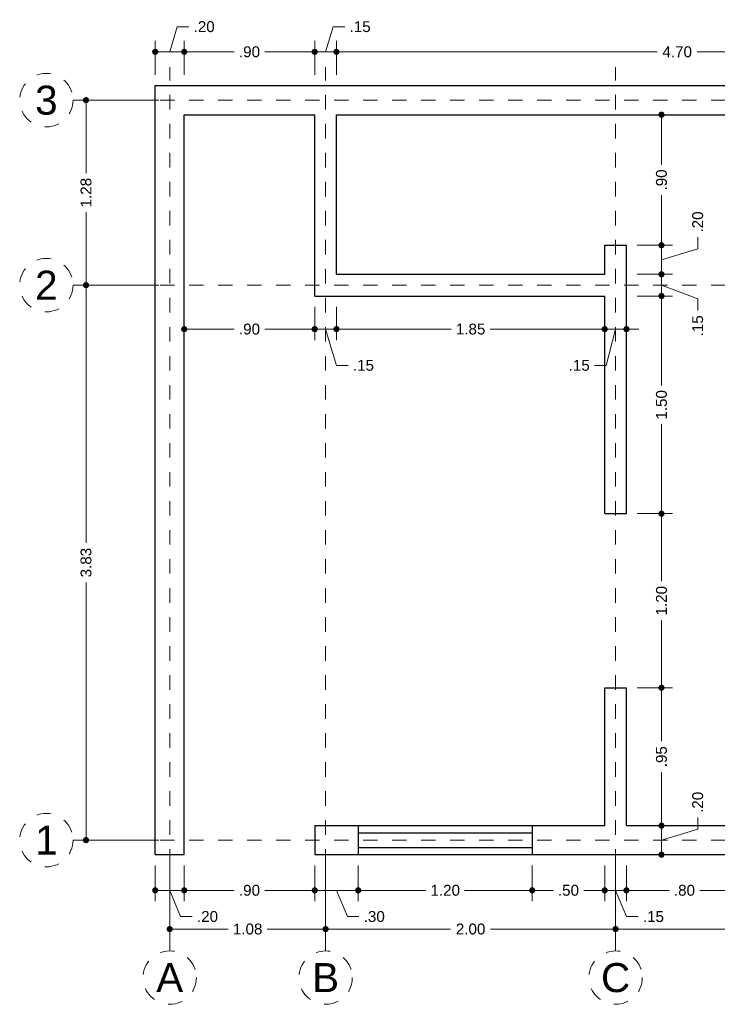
# Model space of a CAD drawing. Header units: millimetres. Extents: x 2563.34 to 2572.05, y 879.13 to 885.92.
# Tile 1 of 2: x 2563.34 to 2568.15, y 879.13 to 885.92. Entities that reach past the tile are written whole.
import ezdxf
from ezdxf.enums import TextEntityAlignment as Align

# ---------------------------------------------------------------- set-up
doc = ezdxf.new("R2010")
doc.units = ezdxf.units.MM
doc.header["$LTSCALE"] = 0.001
doc.linetypes.add('CENTER2', pattern=[28.575, 19.05, -3.175, 3.175, -3.175])
for name, color, linetype, lineweight in [('Cotas', 7, 'Continuous', 18), ('Ejes', 7, 'CENTER2', 5), ('Muros', 7, 'Continuous', 30), ('Ventanas', 7, 'Continuous', 25)]:
    doc.layers.add(name, color=color, linetype=linetype, lineweight=lineweight)
doc.layers.add('Viewports', color=7, linetype='Continuous', lineweight=18, plot=False)
doc.styles.get("Standard").update_dxf_attribs({"font": 'arial.ttf'})
doc.dimstyles.new('1-50', dxfattribs={"dimscale": 50, "dimtxt": 0.0015, "dimasz": 0.00085, "dimexe": 0.0015, "dimexo": 0.0015, "dimgap": 0.0008, "dimtad": 0, "dimzin": 4, "dimdsep": 46, "dimtxsty": 'Standard', "dimblk": 'DOT', "dimcen": 0.09, "dimclrd": 256, "dimclre": 256, "dimclrt": 256, "dimadec": 0, "dimazin": 0, "dimtfac": 1, "dimtmove": 1, "dimatfit": 2, "dimfxl": 0.0015, "dimtfill": 1, "dimtolj": 1, "dimtzin": 4, "dimlwd": -1, "dimlwe": -1, "dimarcsym": 0})

# ---------------------------------------------------------------- blocks, each defined once
blk = doc.blocks.new('_DOT')
at = {"color": 0, "linetype": 'ByBlock'}
blk.add_line((-0.5, 0), (-1, 0), dxfattribs=at)
at = {"color": 0, "linetype": 'ByBlock', "const_width": 0.5}
blk.add_lwpolyline([(-0.25, 0, 1), (0.25, 0, 1)], format="xyb", close=True, dxfattribs=at)
blk = doc.blocks.new('*D45')
at = {"layer": 'Cotas', "transparency": 16777216}
for p, q in [((2564.3779, 880.1894), (2564.3779, 879.5762)), ((2565.4529, 880.1894), (2565.4529, 879.5762)), ((2564.4204, 879.6512), (2564.7815, 879.6512)), ((2565.4104, 879.6512), (2565.0494, 879.6512))]:
    blk.add_line(p, q, dxfattribs=at)
at = {"layer": 'Defpoints', "color": 0, "transparency": 16777216}
for p in [(2564.3779, 880.2644), (2565.4529, 880.2644), (2565.4529, 879.6512)]:
    blk.add_point(p, dxfattribs=at)
at = {"layer": 'Cotas', "transparency": 16777216, "xscale": 0.0425, "yscale": 0.0425, "zscale": 0.0425, "rotation": 180}
blk.add_blockref('_DOT', (2564.3779, 879.6512), dxfattribs=at)
at = {"layer": 'Cotas', "transparency": 16777216, "xscale": 0.0425, "yscale": 0.0425, "zscale": 0.0425}
blk.add_blockref('_DOT', (2565.4529, 879.6512), dxfattribs=at)
at = {"layer": 'Cotas', "transparency": 16777216, "insert": (2564.9154, 879.6512), "char_height": 0.075, "attachment_point": 5, "bg_fill": 3, "box_fill_scale": 1.1, "bg_fill_color": 256, "bg_fill_true_color": 13158600, "bg_fill_transparency": 0}
blk.add_mtext('\\A1;1.08', dxfattribs=at)
blk = doc.blocks.new('*D46')
at = {"layer": 'Cotas', "transparency": 16777216}
for p, q in [((2565.4529, 880.1894), (2565.4529, 879.5762)), ((2567.4529, 880.1894), (2567.4529, 879.5762)), ((2565.4954, 879.6512), (2566.315, 879.6512)), ((2567.4104, 879.6512), (2566.5908, 879.6512))]:
    blk.add_line(p, q, dxfattribs=at)
at = {"layer": 'Defpoints', "color": 0, "transparency": 16777216}
for p in [(2565.4529, 880.2644), (2567.4529, 880.2644), (2567.4529, 879.6512)]:
    blk.add_point(p, dxfattribs=at)
at = {"layer": 'Cotas', "transparency": 16777216, "xscale": 0.0425, "yscale": 0.0425, "zscale": 0.0425, "rotation": 180}
blk.add_blockref('_DOT', (2565.4529, 879.6512), dxfattribs=at)
at = {"layer": 'Cotas', "transparency": 16777216, "xscale": 0.0425, "yscale": 0.0425, "zscale": 0.0425}
blk.add_blockref('_DOT', (2567.4529, 879.6512), dxfattribs=at)
at = {"layer": 'Cotas', "transparency": 16777216, "insert": (2566.4529, 879.6512), "char_height": 0.075, "attachment_point": 5, "bg_fill": 3, "box_fill_scale": 1.1, "bg_fill_color": 256, "bg_fill_true_color": 13158600, "bg_fill_transparency": 0}
blk.add_mtext('\\A1;2.00', dxfattribs=at)
blk = doc.blocks.new('*D47')
at = {"layer": 'Cotas', "transparency": 16777216}
for p, q in [((2567.4529, 880.1894), (2567.4529, 879.5762)), ((2570.3279, 880.1894), (2570.3279, 879.5762)), ((2567.4954, 879.6512), (2568.7523, 879.6512)), ((2570.2854, 879.6512), (2569.0285, 879.6512))]:
    blk.add_line(p, q, dxfattribs=at)
at = {"layer": 'Defpoints', "color": 0, "transparency": 16777216}
for p in [(2567.4529, 880.2644), (2570.3279, 880.2644), (2570.3279, 879.6512)]:
    blk.add_point(p, dxfattribs=at)
at = {"layer": 'Cotas', "transparency": 16777216, "xscale": 0.0425, "yscale": 0.0425, "zscale": 0.0425, "rotation": 180}
blk.add_blockref('_DOT', (2567.4529, 879.6512), dxfattribs=at)
at = {"layer": 'Cotas', "transparency": 16777216, "xscale": 0.0425, "yscale": 0.0425, "zscale": 0.0425}
blk.add_blockref('_DOT', (2570.3279, 879.6512), dxfattribs=at)
at = {"layer": 'Cotas', "transparency": 16777216, "insert": (2568.8904, 879.6512), "char_height": 0.075, "attachment_point": 5, "bg_fill": 3, "box_fill_scale": 1.1, "bg_fill_color": 256, "bg_fill_true_color": 13158600, "bg_fill_transparency": 0}
blk.add_mtext('\\A1;2.88', dxfattribs=at)
blk = doc.blocks.new('*D48')
at = {"layer": 'Cotas', "transparency": 16777216}
for p, q in [((2564.3029, 884.0894), (2563.7258, 884.0894)), ((2563.8008, 884.0469), (2563.8008, 882.3143)), ((2563.8008, 880.3069), (2563.8008, 882.0395)), ((2564.3029, 880.2644), (2563.7258, 880.2644))]:
    blk.add_line(p, q, dxfattribs=at)
at = {"layer": 'Defpoints', "color": 0, "transparency": 16777216}
for p in [(2563.8008, 884.0894), (2564.3779, 884.0894), (2564.3779, 880.2644)]:
    blk.add_point(p, dxfattribs=at)
at = {"layer": 'Cotas', "transparency": 16777216, "xscale": 0.0425, "yscale": 0.0425, "zscale": 0.0425}
for p, rotation in [((2563.8008, 884.0894), 90), ((2563.8008, 880.2644), 270)]:
    blk.add_blockref('_DOT', p, dxfattribs=dict(at, rotation=rotation))
at = {"layer": 'Cotas', "transparency": 16777216, "insert": (2563.8008, 882.1769), "char_height": 0.075, "attachment_point": 5, "rotation": 90, "bg_fill": 3, "box_fill_scale": 1.1, "bg_fill_color": 256, "bg_fill_true_color": 13158600, "bg_fill_transparency": 0}
blk.add_mtext('\\A1;3.83', dxfattribs=at)
blk = doc.blocks.new('*D49')
at = {"layer": 'Cotas', "transparency": 16777216}
for p, q in [((2564.3029, 885.3644), (2563.7258, 885.3644)), ((2563.8008, 885.3219), (2563.8008, 884.8609)), ((2563.8008, 884.1319), (2563.8008, 884.593)), ((2564.3029, 884.0894), (2563.7258, 884.0894))]:
    blk.add_line(p, q, dxfattribs=at)
at = {"layer": 'Defpoints', "color": 0, "transparency": 16777216}
for p in [(2563.8008, 885.3644), (2564.3779, 885.3644), (2564.3779, 884.0894)]:
    blk.add_point(p, dxfattribs=at)
at = {"layer": 'Cotas', "transparency": 16777216, "xscale": 0.0425, "yscale": 0.0425, "zscale": 0.0425}
for p, rotation in [((2563.8008, 885.3644), 90), ((2563.8008, 884.0894), 270)]:
    blk.add_blockref('_DOT', p, dxfattribs=dict(at, rotation=rotation))
at = {"layer": 'Cotas', "transparency": 16777216, "insert": (2563.8008, 884.7269), "char_height": 0.075, "attachment_point": 5, "rotation": 90, "bg_fill": 3, "box_fill_scale": 1.1, "bg_fill_color": 256, "bg_fill_true_color": 13158600, "bg_fill_transparency": 0}
blk.add_mtext('\\A1;1.28', dxfattribs=at)
blk = doc.blocks.new('*D51')
at = {"layer": 'Cotas', "transparency": 16777216}
for p, q in [((2564.2779, 880.0894), (2564.2779, 879.8432)), ((2564.4779, 880.0894), (2564.4779, 879.8432)), ((2564.3204, 879.9182), (2564.4354, 879.9182)), ((2564.3779, 879.9182), (2564.4529, 879.7374)), ((2564.4529, 879.7374), (2564.5329, 879.7374))]:
    blk.add_line(p, q, dxfattribs=at)
at = {"layer": 'Defpoints', "color": 0, "transparency": 16777216}
for p in [(2564.2779, 880.1644), (2564.4779, 880.1644), (2564.4779, 879.9182)]:
    blk.add_point(p, dxfattribs=at)
at = {"layer": 'Cotas', "transparency": 16777216, "xscale": 0.0425, "yscale": 0.0425, "zscale": 0.0425, "rotation": 180}
blk.add_blockref('_DOT', (2564.2779, 879.9182), dxfattribs=at)
at = {"layer": 'Cotas', "transparency": 16777216, "xscale": 0.0425, "yscale": 0.0425, "zscale": 0.0425}
blk.add_blockref('_DOT', (2564.4779, 879.9182), dxfattribs=at)
at = {"layer": 'Cotas', "transparency": 16777216, "insert": (2564.6384, 879.7374), "char_height": 0.075, "attachment_point": 5, "bg_fill": 3, "box_fill_scale": 1.1, "bg_fill_color": 256, "bg_fill_true_color": 13158600, "bg_fill_transparency": 0}
blk.add_mtext('\\A1;.20', dxfattribs=at)
blk = doc.blocks.new('*D52')
at = {"layer": 'Cotas', "transparency": 16777216}
for p, q in [((2564.4779, 880.0894), (2564.4779, 879.8432)), ((2565.3779, 880.0894), (2565.3779, 879.8432)), ((2564.5204, 879.9182), (2564.8223, 879.9182)), ((2565.3354, 879.9182), (2565.0335, 879.9182))]:
    blk.add_line(p, q, dxfattribs=at)
at = {"layer": 'Defpoints', "color": 0, "transparency": 16777216}
for p in [(2564.4779, 880.1644), (2565.3779, 880.1644), (2565.3779, 879.9182)]:
    blk.add_point(p, dxfattribs=at)
at = {"layer": 'Cotas', "transparency": 16777216, "xscale": 0.0425, "yscale": 0.0425, "zscale": 0.0425, "rotation": 180}
blk.add_blockref('_DOT', (2564.4779, 879.9182), dxfattribs=at)
at = {"layer": 'Cotas', "transparency": 16777216, "xscale": 0.0425, "yscale": 0.0425, "zscale": 0.0425}
blk.add_blockref('_DOT', (2565.3779, 879.9182), dxfattribs=at)
at = {"layer": 'Cotas', "transparency": 16777216, "insert": (2564.9279, 879.9182), "char_height": 0.075, "attachment_point": 5, "bg_fill": 3, "box_fill_scale": 1.1, "bg_fill_color": 256, "bg_fill_true_color": 13158600, "bg_fill_transparency": 0}
blk.add_mtext('\\A1;.90', dxfattribs=at)
blk = doc.blocks.new('*D53')
at = {"layer": 'Cotas', "transparency": 16777216}
for p, q in [((2565.3779, 880.0894), (2565.3779, 879.8432)), ((2565.6779, 880.0894), (2565.6779, 879.8432)), ((2565.4204, 879.9182), (2565.6354, 879.9182)), ((2565.5279, 879.9182), (2565.6029, 879.7374)), ((2565.6029, 879.7374), (2565.6829, 879.7374))]:
    blk.add_line(p, q, dxfattribs=at)
at = {"layer": 'Defpoints', "color": 0, "transparency": 16777216}
for p in [(2565.3779, 880.1644), (2565.6779, 880.1644), (2565.6779, 879.9182)]:
    blk.add_point(p, dxfattribs=at)
at = {"layer": 'Cotas', "transparency": 16777216, "xscale": 0.0425, "yscale": 0.0425, "zscale": 0.0425, "rotation": 180}
blk.add_blockref('_DOT', (2565.3779, 879.9182), dxfattribs=at)
at = {"layer": 'Cotas', "transparency": 16777216, "xscale": 0.0425, "yscale": 0.0425, "zscale": 0.0425}
blk.add_blockref('_DOT', (2565.6779, 879.9182), dxfattribs=at)
at = {"layer": 'Cotas', "transparency": 16777216, "insert": (2565.7885, 879.7374), "char_height": 0.075, "attachment_point": 5, "bg_fill": 3, "box_fill_scale": 1.1, "bg_fill_color": 256, "bg_fill_true_color": 13158600, "bg_fill_transparency": 0}
blk.add_mtext('\\A1;.30', dxfattribs=at)
blk = doc.blocks.new('*D54')
at = {"layer": 'Cotas', "transparency": 16777216}
for p, q in [((2565.6779, 880.0894), (2565.6779, 879.8432)), ((2566.8779, 880.0894), (2566.8779, 879.8432)), ((2565.7204, 879.9182), (2566.1442, 879.9182)), ((2566.8354, 879.9182), (2566.4117, 879.9182))]:
    blk.add_line(p, q, dxfattribs=at)
at = {"layer": 'Defpoints', "color": 0, "transparency": 16777216}
for p in [(2565.6779, 880.1644), (2566.8779, 880.1644), (2566.8779, 879.9182)]:
    blk.add_point(p, dxfattribs=at)
at = {"layer": 'Cotas', "transparency": 16777216, "xscale": 0.0425, "yscale": 0.0425, "zscale": 0.0425, "rotation": 180}
blk.add_blockref('_DOT', (2565.6779, 879.9182), dxfattribs=at)
at = {"layer": 'Cotas', "transparency": 16777216, "xscale": 0.0425, "yscale": 0.0425, "zscale": 0.0425}
blk.add_blockref('_DOT', (2566.8779, 879.9182), dxfattribs=at)
at = {"layer": 'Cotas', "transparency": 16777216, "insert": (2566.2779, 879.9182), "char_height": 0.075, "attachment_point": 5, "bg_fill": 3, "box_fill_scale": 1.1, "bg_fill_color": 256, "bg_fill_true_color": 13158600, "bg_fill_transparency": 0}
blk.add_mtext('\\A1;1.20', dxfattribs=at)
blk = doc.blocks.new('*D55')
at = {"layer": 'Cotas', "transparency": 16777216}
for p, q in [((2566.8779, 880.0894), (2566.8779, 879.8432)), ((2567.3779, 880.0894), (2567.3779, 879.8432)), ((2566.9204, 879.9182), (2567.0223, 879.9182)), ((2567.3354, 879.9182), (2567.2335, 879.9182))]:
    blk.add_line(p, q, dxfattribs=at)
at = {"layer": 'Defpoints', "color": 0, "transparency": 16777216}
for p in [(2566.8779, 880.1644), (2567.3779, 880.1644), (2567.3779, 879.9182)]:
    blk.add_point(p, dxfattribs=at)
at = {"layer": 'Cotas', "transparency": 16777216, "xscale": 0.0425, "yscale": 0.0425, "zscale": 0.0425, "rotation": 180}
blk.add_blockref('_DOT', (2566.8779, 879.9182), dxfattribs=at)
at = {"layer": 'Cotas', "transparency": 16777216, "xscale": 0.0425, "yscale": 0.0425, "zscale": 0.0425}
blk.add_blockref('_DOT', (2567.3779, 879.9182), dxfattribs=at)
at = {"layer": 'Cotas', "transparency": 16777216, "insert": (2567.1279, 879.9182), "char_height": 0.075, "attachment_point": 5, "bg_fill": 3, "box_fill_scale": 1.1, "bg_fill_color": 256, "bg_fill_true_color": 13158600, "bg_fill_transparency": 0}
blk.add_mtext('\\A1;.50', dxfattribs=at)
blk = doc.blocks.new('*D56')
at = {"layer": 'Cotas', "transparency": 16777216}
for p, q in [((2567.3779, 880.0894), (2567.3779, 879.8432)), ((2567.5279, 880.0894), (2567.5279, 879.8432)), ((2567.3354, 879.9182), (2567.2929, 879.9182)), ((2567.3779, 879.9182), (2567.5279, 879.9182)), ((2567.3779, 879.9182), (2567.5279, 879.9182)), ((2567.4529, 879.9182), (2567.5279, 879.7374)), ((2567.5704, 879.9182), (2567.6129, 879.9182)), ((2567.5279, 879.7374), (2567.6079, 879.7374))]:
    blk.add_line(p, q, dxfattribs=at)
at = {"layer": 'Defpoints', "color": 0, "transparency": 16777216}
for p in [(2567.3779, 880.1644), (2567.5279, 880.1644), (2567.5279, 879.9182)]:
    blk.add_point(p, dxfattribs=at)
at = {"layer": 'Cotas', "transparency": 16777216, "xscale": 0.0425, "yscale": 0.0425, "zscale": 0.0425}
blk.add_blockref('_DOT', (2567.3779, 879.9182), dxfattribs=at)
at = {"layer": 'Cotas', "transparency": 16777216, "xscale": 0.0425, "yscale": 0.0425, "zscale": 0.0425, "rotation": 180}
blk.add_blockref('_DOT', (2567.5279, 879.9182), dxfattribs=at)
at = {"layer": 'Cotas', "transparency": 16777216, "insert": (2567.7138, 879.7374), "char_height": 0.075, "attachment_point": 5, "bg_fill": 3, "box_fill_scale": 1.1, "bg_fill_color": 256, "bg_fill_true_color": 13158600, "bg_fill_transparency": 0}
blk.add_mtext('\\A1;.15', dxfattribs=at)
blk = doc.blocks.new('*D57')
at = {"layer": 'Cotas', "transparency": 16777216}
for p, q in [((2567.5279, 880.0894), (2567.5279, 879.8432)), ((2568.3279, 880.0894), (2568.3279, 879.8432)), ((2567.5704, 879.9182), (2567.8223, 879.9182)), ((2568.2854, 879.9182), (2568.0335, 879.9182))]:
    blk.add_line(p, q, dxfattribs=at)
at = {"layer": 'Defpoints', "color": 0, "transparency": 16777216}
for p in [(2567.5279, 880.1644), (2568.3279, 880.1644), (2568.3279, 879.9182)]:
    blk.add_point(p, dxfattribs=at)
at = {"layer": 'Cotas', "transparency": 16777216, "xscale": 0.0425, "yscale": 0.0425, "zscale": 0.0425, "rotation": 180}
blk.add_blockref('_DOT', (2567.5279, 879.9182), dxfattribs=at)
at = {"layer": 'Cotas', "transparency": 16777216, "xscale": 0.0425, "yscale": 0.0425, "zscale": 0.0425}
blk.add_blockref('_DOT', (2568.3279, 879.9182), dxfattribs=at)
at = {"layer": 'Cotas', "transparency": 16777216, "insert": (2567.9279, 879.9182), "char_height": 0.075, "attachment_point": 5, "bg_fill": 3, "box_fill_scale": 1.1, "bg_fill_color": 256, "bg_fill_true_color": 13158600, "bg_fill_transparency": 0}
blk.add_mtext('\\A1;.80', dxfattribs=at)
blk = doc.blocks.new('*D61')
at = {"layer": 'Cotas', "transparency": 16777216}
for p, q in [((2564.4779, 883.9394), (2564.4779, 883.7113)), ((2565.3779, 883.9394), (2565.3779, 883.7113)), ((2564.5204, 883.7863), (2564.8223, 883.7863)), ((2565.3354, 883.7863), (2565.0335, 883.7863))]:
    blk.add_line(p, q, dxfattribs=at)
at = {"layer": 'Defpoints', "color": 0, "transparency": 16777216}
for p in [(2564.4779, 884.0144), (2565.3779, 884.0144), (2565.3779, 883.7863)]:
    blk.add_point(p, dxfattribs=at)
at = {"layer": 'Cotas', "transparency": 16777216, "xscale": 0.0425, "yscale": 0.0425, "zscale": 0.0425, "rotation": 180}
blk.add_blockref('_DOT', (2564.4779, 883.7863), dxfattribs=at)
at = {"layer": 'Cotas', "transparency": 16777216, "xscale": 0.0425, "yscale": 0.0425, "zscale": 0.0425}
blk.add_blockref('_DOT', (2565.3779, 883.7863), dxfattribs=at)
at = {"layer": 'Cotas', "transparency": 16777216, "insert": (2564.9279, 883.7863), "char_height": 0.075, "attachment_point": 5, "bg_fill": 3, "box_fill_scale": 1.1, "bg_fill_color": 256, "bg_fill_true_color": 13158600, "bg_fill_transparency": 0}
blk.add_mtext('\\A1;.90', dxfattribs=at)
blk = doc.blocks.new('*D62')
at = {"layer": 'Cotas', "transparency": 16777216}
for p, q in [((2565.5279, 883.9394), (2565.5279, 883.7113)), ((2567.3779, 883.9394), (2567.3779, 883.7113)), ((2565.5704, 883.7863), (2566.3187, 883.7863)), ((2567.3354, 883.7863), (2566.5871, 883.7863))]:
    blk.add_line(p, q, dxfattribs=at)
at = {"layer": 'Defpoints', "color": 0, "transparency": 16777216}
for p in [(2565.5279, 884.0144), (2567.3779, 884.0144), (2567.3779, 883.7863)]:
    blk.add_point(p, dxfattribs=at)
at = {"layer": 'Cotas', "transparency": 16777216, "xscale": 0.0425, "yscale": 0.0425, "zscale": 0.0425, "rotation": 180}
blk.add_blockref('_DOT', (2565.5279, 883.7863), dxfattribs=at)
at = {"layer": 'Cotas', "transparency": 16777216, "xscale": 0.0425, "yscale": 0.0425, "zscale": 0.0425}
blk.add_blockref('_DOT', (2567.3779, 883.7863), dxfattribs=at)
at = {"layer": 'Cotas', "transparency": 16777216, "insert": (2566.4529, 883.7863), "char_height": 0.075, "attachment_point": 5, "bg_fill": 3, "box_fill_scale": 1.1, "bg_fill_color": 256, "bg_fill_true_color": 13158600, "bg_fill_transparency": 0}
blk.add_mtext('\\A1;1.85', dxfattribs=at)
blk = doc.blocks.new('*D63')
at = {"layer": 'Cotas', "transparency": 16777216}
for p, q in [((2567.6029, 881.3144), (2567.8445, 881.3144)), ((2567.7695, 881.2719), (2567.7695, 880.9454)), ((2567.7695, 880.4069), (2567.7695, 880.7334)), ((2567.6029, 880.3644), (2567.8445, 880.3644))]:
    blk.add_line(p, q, dxfattribs=at)
at = {"layer": 'Defpoints', "color": 0, "transparency": 16777216}
for p in [(2567.5279, 881.3144), (2567.7695, 881.3144), (2567.5279, 880.3644)]:
    blk.add_point(p, dxfattribs=at)
at = {"layer": 'Cotas', "transparency": 16777216, "xscale": 0.0425, "yscale": 0.0425, "zscale": 0.0425}
for p, rotation in [((2567.7695, 881.3144), 90), ((2567.7695, 880.3644), 270)]:
    blk.add_blockref('_DOT', p, dxfattribs=dict(at, rotation=rotation))
at = {"layer": 'Cotas', "transparency": 16777216, "insert": (2567.7695, 880.8394), "char_height": 0.075, "attachment_point": 5, "rotation": 90, "bg_fill": 3, "box_fill_scale": 1.1, "bg_fill_color": 256, "bg_fill_true_color": 13158600, "bg_fill_transparency": 0}
blk.add_mtext('\\A1;.95', dxfattribs=at)
blk = doc.blocks.new('*D64')
at = {"layer": 'Cotas', "transparency": 16777216}
for p, q in [((2567.6029, 882.5144), (2567.8445, 882.5144)), ((2567.7695, 882.4719), (2567.7695, 882.0482)), ((2567.7695, 881.3569), (2567.7695, 881.7807)), ((2567.6029, 881.3144), (2567.8445, 881.3144))]:
    blk.add_line(p, q, dxfattribs=at)
at = {"layer": 'Defpoints', "color": 0, "transparency": 16777216}
for p in [(2567.5279, 882.5144), (2567.7695, 882.5144), (2567.5279, 881.3144)]:
    blk.add_point(p, dxfattribs=at)
at = {"layer": 'Cotas', "transparency": 16777216, "xscale": 0.0425, "yscale": 0.0425, "zscale": 0.0425}
for p, rotation in [((2567.7695, 882.5144), 90), ((2567.7695, 881.3144), 270)]:
    blk.add_blockref('_DOT', p, dxfattribs=dict(at, rotation=rotation))
at = {"layer": 'Cotas', "transparency": 16777216, "insert": (2567.7695, 881.9144), "char_height": 0.075, "attachment_point": 5, "rotation": 90, "bg_fill": 3, "box_fill_scale": 1.1, "bg_fill_color": 256, "bg_fill_true_color": 13158600, "bg_fill_transparency": 0}
blk.add_mtext('\\A1;1.20', dxfattribs=at)
blk = doc.blocks.new('*D65')
at = {"layer": 'Cotas', "transparency": 16777216}
for p, q in [((2567.6029, 884.0144), (2567.8445, 884.0144)), ((2567.7695, 883.9719), (2567.7695, 883.3982)), ((2567.7695, 882.5569), (2567.7695, 883.1307)), ((2567.6029, 882.5144), (2567.8445, 882.5144))]:
    blk.add_line(p, q, dxfattribs=at)
at = {"layer": 'Defpoints', "color": 0, "transparency": 16777216}
for p in [(2567.5279, 884.0144), (2567.7695, 884.0144), (2567.5279, 882.5144)]:
    blk.add_point(p, dxfattribs=at)
at = {"layer": 'Cotas', "transparency": 16777216, "xscale": 0.0425, "yscale": 0.0425, "zscale": 0.0425}
for p, rotation in [((2567.7695, 884.0144), 90), ((2567.7695, 882.5144), 270)]:
    blk.add_blockref('_DOT', p, dxfattribs=dict(at, rotation=rotation))
at = {"layer": 'Cotas', "transparency": 16777216, "insert": (2567.7695, 883.2644), "char_height": 0.075, "attachment_point": 5, "rotation": 90, "bg_fill": 3, "box_fill_scale": 1.1, "bg_fill_color": 256, "bg_fill_true_color": 13158600, "bg_fill_transparency": 0}
blk.add_mtext('\\A1;1.50', dxfattribs=at)
blk = doc.blocks.new('*D66')
at = {"layer": 'Cotas', "transparency": 16777216}
for p, q in [((2567.7695, 884.2069), (2567.7695, 884.2494)), ((2567.6029, 884.1644), (2567.8445, 884.1644)), ((2567.7695, 884.0144), (2567.7695, 884.1644)), ((2567.7695, 884.0144), (2567.7695, 884.1644)), ((2567.7695, 884.0894), (2568.0194, 883.9947)), ((2567.6029, 884.0144), (2567.8445, 884.0144)), ((2568.0194, 883.9947), (2568.0194, 883.9147)), ((2567.7695, 883.9719), (2567.7695, 883.9294))]:
    blk.add_line(p, q, dxfattribs=at)
at = {"layer": 'Defpoints', "color": 0, "transparency": 16777216}
for p in [(2567.5279, 884.1644), (2567.7695, 884.1644), (2567.5279, 884.0144)]:
    blk.add_point(p, dxfattribs=at)
at = {"layer": 'Cotas', "transparency": 16777216, "xscale": 0.0425, "yscale": 0.0425, "zscale": 0.0425}
for p, rotation in [((2567.7695, 884.1644), 270), ((2567.7695, 884.0144), 90)]:
    blk.add_blockref('_DOT', p, dxfattribs=dict(at, rotation=rotation))
at = {"layer": 'Cotas', "transparency": 16777216, "insert": (2568.0194, 883.8087), "char_height": 0.075, "attachment_point": 5, "rotation": 90, "bg_fill": 3, "box_fill_scale": 1.1, "bg_fill_color": 256, "bg_fill_true_color": 13158600, "bg_fill_transparency": 0}
blk.add_mtext('\\A1;.15', dxfattribs=at)
blk = doc.blocks.new('*D67')
at = {"layer": 'Cotas', "transparency": 16777216}
for p, q in [((2568.0194, 884.3394), (2568.0194, 884.4194)), ((2567.6029, 884.3644), (2567.8445, 884.3644)), ((2567.7695, 884.2644), (2568.0194, 884.3394)), ((2567.7695, 884.2069), (2567.7695, 884.3219)), ((2567.6029, 884.1644), (2567.8445, 884.1644))]:
    blk.add_line(p, q, dxfattribs=at)
at = {"layer": 'Defpoints', "color": 0, "transparency": 16777216}
for p in [(2567.5279, 884.3644), (2567.7695, 884.3644), (2567.5279, 884.1644)]:
    blk.add_point(p, dxfattribs=at)
at = {"layer": 'Cotas', "transparency": 16777216, "xscale": 0.0425, "yscale": 0.0425, "zscale": 0.0425}
for p, rotation in [((2567.7695, 884.3644), 90), ((2567.7695, 884.1644), 270)]:
    blk.add_blockref('_DOT', p, dxfattribs=dict(at, rotation=rotation))
at = {"layer": 'Cotas', "transparency": 16777216, "insert": (2568.0194, 884.5249), "char_height": 0.075, "attachment_point": 5, "rotation": 90, "bg_fill": 3, "box_fill_scale": 1.1, "bg_fill_color": 256, "bg_fill_true_color": 13158600, "bg_fill_transparency": 0}
blk.add_mtext('\\A1;.20', dxfattribs=at)
blk = doc.blocks.new('*D70')
at = {"layer": 'Cotas', "transparency": 16777216}
for p, q in [((2565.3779, 883.9394), (2565.3779, 883.7113)), ((2565.5279, 883.9394), (2565.5279, 883.7113)), ((2565.3354, 883.7863), (2565.2929, 883.7863)), ((2565.3779, 883.7863), (2565.5279, 883.7863)), ((2565.3779, 883.7863), (2565.5279, 883.7863)), ((2565.4529, 883.7863), (2565.5279, 883.5365)), ((2565.5704, 883.7863), (2565.6129, 883.7863)), ((2565.5279, 883.5365), (2565.6079, 883.5365))]:
    blk.add_line(p, q, dxfattribs=at)
at = {"layer": 'Defpoints', "color": 0, "transparency": 16777216}
for p in [(2565.3779, 884.0144), (2565.5279, 884.0144), (2565.5279, 883.7863)]:
    blk.add_point(p, dxfattribs=at)
at = {"layer": 'Cotas', "transparency": 16777216, "xscale": 0.0425, "yscale": 0.0425, "zscale": 0.0425}
blk.add_blockref('_DOT', (2565.3779, 883.7863), dxfattribs=at)
at = {"layer": 'Cotas', "transparency": 16777216, "xscale": 0.0425, "yscale": 0.0425, "zscale": 0.0425, "rotation": 180}
blk.add_blockref('_DOT', (2565.5279, 883.7863), dxfattribs=at)
at = {"layer": 'Cotas', "transparency": 16777216, "insert": (2565.7138, 883.5365), "char_height": 0.075, "attachment_point": 5, "bg_fill": 3, "box_fill_scale": 1.1, "bg_fill_color": 256, "bg_fill_true_color": 13158600, "bg_fill_transparency": 0}
blk.add_mtext('\\A1;.15', dxfattribs=at)
blk = doc.blocks.new('*D71')
at = {"layer": 'Cotas', "transparency": 16777216}
for p, q in [((2567.5279, 885.2644), (2567.8445, 885.2644)), ((2567.7695, 885.2219), (2567.7695, 884.92)), ((2567.7695, 884.4069), (2567.7695, 884.7089)), ((2567.6029, 884.3644), (2567.8445, 884.3644))]:
    blk.add_line(p, q, dxfattribs=at)
at = {"layer": 'Defpoints', "color": 0, "transparency": 16777216}
for p in [(2567.4529, 885.2644), (2567.7695, 885.2644), (2567.5279, 884.3644)]:
    blk.add_point(p, dxfattribs=at)
at = {"layer": 'Cotas', "transparency": 16777216, "xscale": 0.0425, "yscale": 0.0425, "zscale": 0.0425}
for p, rotation in [((2567.7695, 885.2644), 90), ((2567.7695, 884.3644), 270)]:
    blk.add_blockref('_DOT', p, dxfattribs=dict(at, rotation=rotation))
at = {"layer": 'Cotas', "transparency": 16777216, "insert": (2567.7695, 884.8144), "char_height": 0.075, "attachment_point": 5, "rotation": 90, "bg_fill": 3, "box_fill_scale": 1.1, "bg_fill_color": 256, "bg_fill_true_color": 13158600, "bg_fill_transparency": 0}
blk.add_mtext('\\A1;.90', dxfattribs=at)
blk = doc.blocks.new('*D72')
at = {"layer": 'Cotas', "transparency": 16777216}
for p, q in [((2567.5279, 884.0144), (2567.5279, 883.7113)), ((2567.3779, 883.9394), (2567.3779, 883.7113)), ((2567.3354, 883.7863), (2567.2929, 883.7863)), ((2567.3779, 883.7863), (2567.5279, 883.7863)), ((2567.3779, 883.7863), (2567.5279, 883.7863)), ((2567.4529, 883.7863), (2567.388, 883.5365)), ((2567.5704, 883.7863), (2567.6129, 883.7863)), ((2567.388, 883.5365), (2567.308, 883.5365))]:
    blk.add_line(p, q, dxfattribs=at)
at = {"layer": 'Defpoints', "color": 0, "transparency": 16777216}
for p in [(2567.5279, 884.0894), (2567.3779, 884.0144), (2567.5279, 883.7863)]:
    blk.add_point(p, dxfattribs=at)
at = {"layer": 'Cotas', "transparency": 16777216, "xscale": 0.0425, "yscale": 0.0425, "zscale": 0.0425}
blk.add_blockref('_DOT', (2567.3779, 883.7863), dxfattribs=at)
at = {"layer": 'Cotas', "transparency": 16777216, "xscale": 0.0425, "yscale": 0.0425, "zscale": 0.0425, "rotation": 180}
blk.add_blockref('_DOT', (2567.5279, 883.7863), dxfattribs=at)
at = {"layer": 'Cotas', "transparency": 16777216, "insert": (2567.2021, 883.5365), "char_height": 0.075, "attachment_point": 5, "bg_fill": 3, "box_fill_scale": 1.1, "bg_fill_color": 256, "bg_fill_true_color": 13158600, "bg_fill_transparency": 0}
blk.add_mtext('\\A1;.15', dxfattribs=at)
blk = doc.blocks.new('*D73')
at = {"layer": 'Cotas', "transparency": 16777216}
for p, q in [((2568.0194, 880.3394), (2568.0194, 880.4194)), ((2567.6029, 880.3644), (2567.8445, 880.3644)), ((2567.7695, 880.2644), (2568.0194, 880.3394)), ((2567.7695, 880.3219), (2567.7695, 880.2069)), ((2567.5279, 880.1644), (2567.8445, 880.1644))]:
    blk.add_line(p, q, dxfattribs=at)
at = {"layer": 'Defpoints', "color": 0, "transparency": 16777216}
for p in [(2567.5279, 880.3644), (2567.4529, 880.1644), (2567.7695, 880.1644)]:
    blk.add_point(p, dxfattribs=at)
at = {"layer": 'Cotas', "transparency": 16777216, "xscale": 0.0425, "yscale": 0.0425, "zscale": 0.0425}
for p, rotation in [((2567.7695, 880.3644), 90), ((2567.7695, 880.1644), 270)]:
    blk.add_blockref('_DOT', p, dxfattribs=dict(at, rotation=rotation))
at = {"layer": 'Cotas', "transparency": 16777216, "insert": (2568.0194, 880.5249), "char_height": 0.075, "attachment_point": 5, "rotation": 90, "bg_fill": 3, "box_fill_scale": 1.1, "bg_fill_color": 256, "bg_fill_true_color": 13158600, "bg_fill_transparency": 0}
blk.add_mtext('\\A1;.20', dxfattribs=at)
blk = doc.blocks.new('*D74')
at = {"layer": 'Defpoints', "color": 0, "transparency": 16777216}
for p in [(2564.4779, 885.6975), (2564.2779, 885.4644), (2564.4779, 885.4644)]:
    blk.add_point(p, dxfattribs=at)
at = {"layer": 'Viewports', "transparency": 16777216}
for p, q in [((2564.3779, 885.6975), (2564.4299, 885.8708)), ((2564.4299, 885.8708), (2564.5099, 885.8708)), ((2564.2779, 885.5394), (2564.2779, 885.7725)), ((2564.4779, 885.5394), (2564.4779, 885.7725)), ((2564.3204, 885.6975), (2564.4354, 885.6975))]:
    blk.add_line(p, q, dxfattribs=at)
at = {"layer": 'Viewports', "transparency": 16777216, "xscale": 0.0425, "yscale": 0.0425, "zscale": 0.0425, "rotation": 180}
blk.add_blockref('_DOT', (2564.2779, 885.6975), dxfattribs=at)
at = {"layer": 'Viewports', "transparency": 16777216, "xscale": 0.0425, "yscale": 0.0425, "zscale": 0.0425}
blk.add_blockref('_DOT', (2564.4779, 885.6975), dxfattribs=at)
at = {"layer": 'Viewports', "transparency": 16777216, "insert": (2564.6155, 885.8708), "char_height": 0.075, "attachment_point": 5, "bg_fill": 3, "box_fill_scale": 1.1, "bg_fill_color": 256, "bg_fill_true_color": 13158600, "bg_fill_transparency": 0}
blk.add_mtext('\\A1;.20', dxfattribs=at)
blk = doc.blocks.new('*D75')
at = {"layer": 'Defpoints', "color": 0, "transparency": 16777216}
for p in [(2565.3779, 885.6975), (2564.4779, 885.4644), (2565.3779, 885.4644)]:
    blk.add_point(p, dxfattribs=at)
at = {"layer": 'Viewports', "transparency": 16777216}
for p, q in [((2564.4779, 885.5394), (2564.4779, 885.7725)), ((2565.3779, 885.5394), (2565.3779, 885.7725)), ((2564.5204, 885.6975), (2564.8223, 885.6975)), ((2565.3354, 885.6975), (2565.0335, 885.6975))]:
    blk.add_line(p, q, dxfattribs=at)
at = {"layer": 'Viewports', "transparency": 16777216, "xscale": 0.0425, "yscale": 0.0425, "zscale": 0.0425, "rotation": 180}
blk.add_blockref('_DOT', (2564.4779, 885.6975), dxfattribs=at)
at = {"layer": 'Viewports', "transparency": 16777216, "xscale": 0.0425, "yscale": 0.0425, "zscale": 0.0425}
blk.add_blockref('_DOT', (2565.3779, 885.6975), dxfattribs=at)
at = {"layer": 'Viewports', "transparency": 16777216, "insert": (2564.9279, 885.6975), "char_height": 0.075, "attachment_point": 5, "bg_fill": 3, "box_fill_scale": 1.1, "bg_fill_color": 256, "bg_fill_true_color": 13158600, "bg_fill_transparency": 0}
blk.add_mtext('\\A1;.90', dxfattribs=at)
blk = doc.blocks.new('*D76')
at = {"layer": 'Defpoints', "color": 0, "transparency": 16777216}
for p in [(2565.5279, 885.6975), (2565.3779, 885.4644), (2565.5279, 885.4644)]:
    blk.add_point(p, dxfattribs=at)
at = {"layer": 'Viewports', "transparency": 16777216}
for p, q in [((2565.4529, 885.6975), (2565.5049, 885.8708)), ((2565.5049, 885.8708), (2565.5849, 885.8708)), ((2565.3779, 885.5394), (2565.3779, 885.7725)), ((2565.5279, 885.5394), (2565.5279, 885.7725)), ((2565.3354, 885.6975), (2565.2929, 885.6975)), ((2565.3779, 885.6975), (2565.5279, 885.6975)), ((2565.3779, 885.6975), (2565.5279, 885.6975)), ((2565.5704, 885.6975), (2565.6129, 885.6975))]:
    blk.add_line(p, q, dxfattribs=at)
at = {"layer": 'Viewports', "transparency": 16777216, "xscale": 0.0425, "yscale": 0.0425, "zscale": 0.0425}
blk.add_blockref('_DOT', (2565.3779, 885.6975), dxfattribs=at)
at = {"layer": 'Viewports', "transparency": 16777216, "xscale": 0.0425, "yscale": 0.0425, "zscale": 0.0425, "rotation": 180}
blk.add_blockref('_DOT', (2565.5279, 885.6975), dxfattribs=at)
at = {"layer": 'Viewports', "transparency": 16777216, "insert": (2565.6909, 885.8708), "char_height": 0.075, "attachment_point": 5, "bg_fill": 3, "box_fill_scale": 1.1, "bg_fill_color": 256, "bg_fill_true_color": 13158600, "bg_fill_transparency": 0}
blk.add_mtext('\\A1;.15', dxfattribs=at)
blk = doc.blocks.new('*D77')
at = {"layer": 'Defpoints', "color": 0, "transparency": 16777216}
for p in [(2570.2279, 885.6975), (2565.5279, 885.4644), (2570.2279, 885.4644)]:
    blk.add_point(p, dxfattribs=at)
at = {"layer": 'Viewports', "transparency": 16777216}
for p, q in [((2565.5279, 885.5394), (2565.5279, 885.7725)), ((2570.2279, 885.5394), (2570.2279, 885.7725)), ((2565.5704, 885.6975), (2567.7391, 885.6975)), ((2570.1854, 885.6975), (2568.0167, 885.6975))]:
    blk.add_line(p, q, dxfattribs=at)
at = {"layer": 'Viewports', "transparency": 16777216, "xscale": 0.0425, "yscale": 0.0425, "zscale": 0.0425, "rotation": 180}
blk.add_blockref('_DOT', (2565.5279, 885.6975), dxfattribs=at)
at = {"layer": 'Viewports', "transparency": 16777216, "xscale": 0.0425, "yscale": 0.0425, "zscale": 0.0425}
blk.add_blockref('_DOT', (2570.2279, 885.6975), dxfattribs=at)
at = {"layer": 'Viewports', "transparency": 16777216, "insert": (2567.8779, 885.6975), "char_height": 0.075, "attachment_point": 5, "bg_fill": 3, "box_fill_scale": 1.1, "bg_fill_color": 256, "bg_fill_true_color": 13158600, "bg_fill_transparency": 0}
blk.add_mtext('\\A1;4.70', dxfattribs=at)

msp = doc.modelspace()

# ---------------------------------------------------------------- linework, layer by layer
at = {"layer": 'Ejes', "linetype": 'CENTER2'}
for p, q in [((2564.3779, 879.5009), (2564.3779, 885.5914)), ((2565.4529, 879.5009), (2565.4529, 885.5914)), ((2567.4529, 879.5009), (2567.4529, 885.5914)), ((2563.7112, 885.3644), (2570.5549, 885.3644)), ((2563.7112, 884.0894), (2570.5549, 884.0894)), ((2563.7112, 880.2644), (2570.5549, 880.2644))]:
    msp.add_line(p, q, dxfattribs=at)
at = {"layer": 'Ejes'}
for centre in [(2563.5272, 885.3644), (2563.5272, 884.0894), (2563.5272, 880.2644), (2564.3779, 879.3168), (2565.4529, 879.3168), (2567.4529, 879.3168)]:
    msp.add_circle(centre, 0.1841, dxfattribs=at)
at = {"layer": 'Muros'}
for p, q in [((2564.2779, 880.1644), (2564.2779, 885.4644)), ((2564.2779, 885.4644), (2570.4279, 885.4644)), ((2564.4779, 880.1644), (2564.4779, 885.2644)), ((2564.4779, 885.2644), (2565.3779, 885.2644)), ((2565.3779, 884.0144), (2565.3779, 885.2644)), ((2565.5279, 884.1644), (2565.5279, 885.2644)), ((2565.5279, 885.2644), (2570.2279, 885.2644)), ((2567.3779, 884.3644), (2567.5279, 884.3644)), ((2567.3779, 884.1644), (2567.3779, 884.3644)), ((2567.5279, 882.5144), (2567.5279, 884.3644)), ((2565.5279, 884.1644), (2567.3779, 884.1644)), ((2565.3779, 884.0144), (2567.3779, 884.0144)), ((2567.3779, 882.5144), (2567.3779, 884.0144)), ((2567.3779, 882.5144), (2567.5279, 882.5144)), ((2567.3779, 880.3644), (2567.3779, 881.3144)), ((2567.3779, 881.3144), (2567.5279, 881.3144)), ((2567.5279, 880.3644), (2567.5279, 881.3144)), ((2565.3779, 880.3644), (2567.3779, 880.3644)), ((2565.3779, 880.3644), (2565.3779, 880.1644)), ((2567.5279, 880.3644), (2570.2279, 880.3644)), ((2564.2779, 880.1644), (2564.4779, 880.1644)), ((2565.3779, 880.1644), (2570.4279, 880.1644))]:
    msp.add_line(p, q, dxfattribs=at)
at = {"layer": 'Ventanas'}
for p, q in [((2565.6779, 880.3644), (2565.6779, 880.1644)), ((2566.8779, 880.3644), (2566.8779, 880.1644)), ((2565.6779, 880.3144), (2566.8779, 880.3144)), ((2565.6779, 880.2144), (2566.8779, 880.2144))]:
    msp.add_line(p, q, dxfattribs=at)

# ---------------------------------------------------------------- texts
at = {"layer": 'Ejes'}
for s, p in [('3', (2563.5272, 885.3644)), ('2', (2563.5272, 884.0894)), ('1', (2563.5272, 880.2644)), ('A', (2564.3779, 879.3168)), ('B', (2565.4529, 879.3168)), ('C', (2567.4529, 879.3168))]:
    msp.add_text(s, height=0.2, dxfattribs=at).set_placement(p, align=Align.MIDDLE_CENTER)

# ---------------------------------------------------------------- next in the draw order: dimensions: what is measured, and where the dimension line sits
at = {"layer": 'Cotas'}
for base, p1, p2, picture, middle in [((2565.3779, 883.7863), (2564.4779, 884.0144), (2565.3779, 884.0144), '*D61', (2564.9279, 883.7863)), ((2567.3779, 883.7863), (2565.5279, 884.0144), (2567.3779, 884.0144), '*D62', (2566.4529, 883.7863)), ((2565.4529088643, 879.6511799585), (2564.3779088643, 880.2644169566), (2565.4529088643, 880.2644169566), '*D45', (2564.9154088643, 879.6511799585))]:
    dim = msp.add_linear_dim(base=base, p1=p1, p2=p2, dimstyle='1-50', dxfattribs=at)
    dim.commit()
    dim.dimension.update_dxf_attribs({"geometry": picture, "text_midpoint": middle})
dim = msp.add_linear_dim(base=(2567.7695, 881.3144), p1=(2567.5279, 880.3644), p2=(2567.5279, 881.3144), angle=90, dimstyle='1-50', dxfattribs=at)
dim.commit()
dim.dimension.update_dxf_attribs({"geometry": '*D63', "text_midpoint": (2567.7695, 880.8394)})
at = {"layer": 'Viewports'}
dim = msp.add_linear_dim(base=(2564.4779, 885.6975), p1=(2564.2779, 885.4644), p2=(2564.4779, 885.4644), dimstyle='1-50', dxfattribs=at)
dim.commit()
dim.dimension.update_dxf_attribs({"geometry": '*D74', "text_midpoint": (2564.5499, 885.8708)})

# ---------------------------------------------------------------- next in the draw order: dimensions: what is measured, and where the dimension line sits
at = {"layer": 'Cotas'}
for base, p1, p2, picture, middle in [((2563.8007798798, 884.0894169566), (2564.3779088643, 880.2644169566), (2564.3779088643, 884.0894169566), '*D48', (2563.8007798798, 882.1769169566)), ((2567.7695, 882.5144), (2567.5279, 881.3144), (2567.5279, 882.5144), '*D64', (2567.7695, 881.9144))]:
    dim = msp.add_linear_dim(base=base, p1=p1, p2=p2, angle=90, dimstyle='1-50', dxfattribs=at)
    dim.commit()
    dim.dimension.update_dxf_attribs({"geometry": picture, "text_midpoint": middle})
for base, p1, p2, picture, middle in [((2565.5279, 883.7863), (2565.3779, 884.0144), (2565.5279, 884.0144), '*D70', (2565.6479, 883.5365)), ((2567.4529, 879.6512), (2565.4529, 880.2644), (2567.4529, 880.2644), '*D46', (2566.4529, 879.6512))]:
    dim = msp.add_linear_dim(base=base, p1=p1, p2=p2, dimstyle='1-50', dxfattribs=at)
    dim.commit()
    dim.dimension.update_dxf_attribs({"geometry": picture, "text_midpoint": middle})
dim = msp.add_linear_dim(base=(2564.4779, 879.9182), p1=(2564.2779, 880.1644), p2=(2564.4779, 880.1644), dimstyle='1-50', dxfattribs=at)
dim.commit()
dim.dimension.update_dxf_attribs({"geometry": '*D51', "text_midpoint": (2564.5729, 879.7374), "dimtype": 160})
at = {"layer": 'Viewports'}
dim = msp.add_linear_dim(base=(2565.3779, 885.6975), p1=(2564.4779, 885.4644), p2=(2565.3779, 885.4644), dimstyle='1-50', dxfattribs=at)
dim.commit()
dim.dimension.update_dxf_attribs({"geometry": '*D75', "text_midpoint": (2564.9279, 885.6975)})

# ---------------------------------------------------------------- next in the draw order: dimensions: what is measured, and where the dimension line sits
at = {"layer": 'Cotas'}
for base, p1, p2, picture, middle in [((2563.8007798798, 885.3644169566), (2564.3779088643, 884.0894169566), (2564.3779088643, 885.3644169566), '*D49', (2563.8007798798, 884.7269169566)), ((2567.7695, 884.0144), (2567.5279, 882.5144), (2567.5279, 884.0144), '*D65', (2567.7695, 883.2644))]:
    dim = msp.add_linear_dim(base=base, p1=p1, p2=p2, angle=90, dimstyle='1-50', dxfattribs=at)
    dim.commit()
    dim.dimension.update_dxf_attribs({"geometry": picture, "text_midpoint": middle})
for base, p1, p2, picture, middle in [((2570.3279088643, 879.6511799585), (2567.4529088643, 880.2644169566), (2570.3279088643, 880.2644169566), '*D47', (2568.8904088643, 879.6511799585)), ((2565.3779, 879.9182), (2564.4779, 880.1644), (2565.3779, 880.1644), '*D52', (2564.9279, 879.9182))]:
    dim = msp.add_linear_dim(base=base, p1=p1, p2=p2, dimstyle='1-50', dxfattribs=at)
    dim.commit()
    dim.dimension.update_dxf_attribs({"geometry": picture, "text_midpoint": middle})
at = {"layer": 'Viewports'}
dim = msp.add_linear_dim(base=(2565.5279, 885.6975), p1=(2565.3779, 885.4644), p2=(2565.5279, 885.4644), dimstyle='1-50', dxfattribs=at)
dim.commit()
dim.dimension.update_dxf_attribs({"geometry": '*D76', "text_midpoint": (2565.6249, 885.8708)})

# ---------------------------------------------------------------- next in the draw order: dimensions: what is measured, and where the dimension line sits
at = {"layer": 'Cotas'}
dim = msp.add_linear_dim(base=(2567.7695, 884.1644), p1=(2567.5279, 884.0144), p2=(2567.5279, 884.1644), angle=90, dimstyle='1-50', dxfattribs=at)
dim.commit()
dim.dimension.update_dxf_attribs({"geometry": '*D66', "text_midpoint": (2568.0194, 883.8747), "dimtype": 160})
dim = msp.add_linear_dim(base=(2565.6779, 879.9182), p1=(2565.3779, 880.1644), p2=(2565.6779, 880.1644), dimstyle='1-50', dxfattribs=at)
dim.commit()
dim.dimension.update_dxf_attribs({"geometry": '*D53', "text_midpoint": (2565.7229, 879.7374), "dimtype": 160})
at = {"layer": 'Viewports'}
dim = msp.add_linear_dim(base=(2570.2279, 885.6975), p1=(2565.5279, 885.4644), p2=(2570.2279, 885.4644), dimstyle='1-50', dxfattribs=at)
dim.commit()
dim.dimension.update_dxf_attribs({"geometry": '*D77', "text_midpoint": (2567.8779, 885.6975)})

# ---------------------------------------------------------------- next in the draw order: dimensions: what is measured, and where the dimension line sits
at = {"layer": 'Cotas'}
dim = msp.add_linear_dim(base=(2567.7695, 884.3644), p1=(2567.5279, 884.1644), p2=(2567.5279, 884.3644), angle=90, dimstyle='1-50', dxfattribs=at)
dim.commit()
dim.dimension.update_dxf_attribs({"geometry": '*D67', "text_midpoint": (2568.0194, 884.4594)})
dim = msp.add_linear_dim(base=(2567.5279, 883.7863), p1=(2567.3779, 884.0144), p2=(2567.5279, 884.0894), dimstyle='1-50', dxfattribs=at)
dim.commit()
dim.dimension.update_dxf_attribs({"geometry": '*D72', "text_midpoint": (2567.268, 883.5365), "dimtype": 160})
dim = msp.add_linear_dim(base=(2566.8779, 879.9182), p1=(2565.6779, 880.1644), p2=(2566.8779, 880.1644), dimstyle='1-50', dxfattribs=at)
dim.commit()
dim.dimension.update_dxf_attribs({"geometry": '*D54', "text_midpoint": (2566.2779, 879.9182)})

# ---------------------------------------------------------------- next in the draw order: dimensions: what is measured, and where the dimension line sits
dim = msp.add_linear_dim(base=(2567.7695, 885.2644), p1=(2567.5279, 884.3644), p2=(2567.4529, 885.2644), angle=90, dimstyle='1-50', dxfattribs=at)
dim.commit()
dim.dimension.update_dxf_attribs({"geometry": '*D71', "text_midpoint": (2567.7695, 884.8144)})
dim = msp.add_linear_dim(base=(2567.3779, 879.9182), p1=(2566.8779, 880.1644), p2=(2567.3779, 880.1644), dimstyle='1-50', dxfattribs=at)
dim.commit()
dim.dimension.update_dxf_attribs({"geometry": '*D55', "text_midpoint": (2567.1279, 879.9182)})

# ---------------------------------------------------------------- next in the draw order: dimensions: what is measured, and where the dimension line sits
dim = msp.add_linear_dim(base=(2567.5279, 879.9182), p1=(2567.3779, 880.1644), p2=(2567.5279, 880.1644), dimstyle='1-50', dxfattribs=at)
dim.commit()
dim.dimension.update_dxf_attribs({"geometry": '*D56', "text_midpoint": (2567.6479, 879.7374), "dimtype": 160})

# ---------------------------------------------------------------- next in the draw order: dimensions: what is measured, and where the dimension line sits
dim = msp.add_linear_dim(base=(2568.3279, 879.9182), p1=(2567.5279, 880.1644), p2=(2568.3279, 880.1644), dimstyle='1-50', dxfattribs=at)
dim.commit()
dim.dimension.update_dxf_attribs({"geometry": '*D57', "text_midpoint": (2567.9279, 879.9182)})

# ---------------------------------------------------------------- next in the draw order: dimensions: what is measured, and where the dimension line sits
dim = msp.add_linear_dim(base=(2567.7695, 880.1644), p1=(2567.5279, 880.3644), p2=(2567.4529, 880.1644), angle=90, dimstyle='1-50', dxfattribs=at)
dim.commit()
dim.dimension.update_dxf_attribs({"geometry": '*D73', "text_midpoint": (2568.0194, 880.4594)})

doc.saveas('drawing.dxf')
